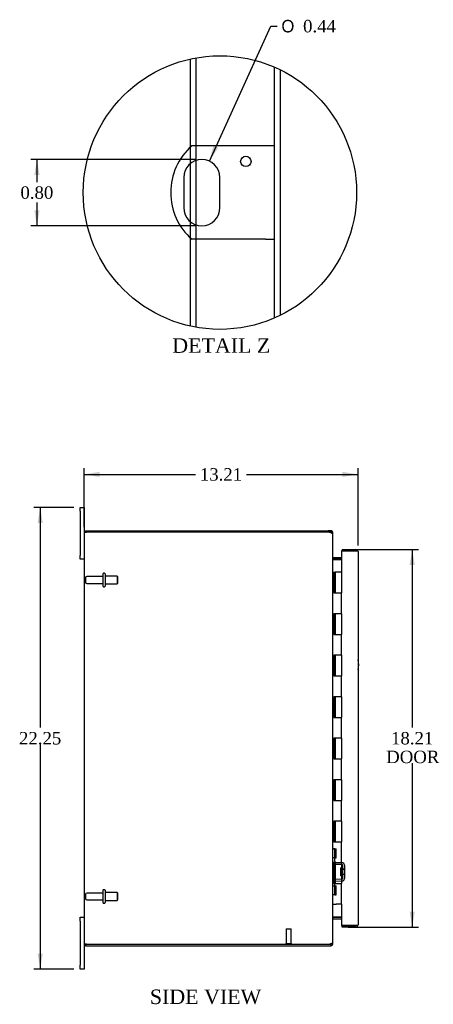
# Model space of a CAD drawing. Header units: inches. Extents: x 4 to 119, y 2 to 80.
# Tile 2 of 8: x 4 to 24, y 27 to 75. Entities that reach past the tile are written whole.
import ezdxf
from ezdxf.enums import TextEntityAlignment as Align

# ---------------------------------------------------------------- set-up
doc = ezdxf.new("R2010")
doc.units = ezdxf.units.IN
doc.header["$MEASUREMENT"] = 0
doc.layers.get('0').update_dxf_attribs({"linetype": 'CONTINUOUS'})
for name, color, linetype in [('COM40153-1', 7, 'CONTINUOUS'), ('COM42780', 7, 'CONTINUOUS'), ('COM48471', 7, 'CONTINUOUS'), ('COM48507', 7, 'CONTINUOUS'), ('COM71780-6', 7, 'CONTINUOUS'), ('DEFAULT', 7, 'CONTINUOUS'), ('FET07710', 7, 'CONTINUOUS'), ('HNG10620-16B', 7, 'CONTINUOUS'), ('HNG10620-16C', 7, 'CONTINUOUS'), ('STD21878', 7, 'CONTINUOUS'), ('STD26094', 7, 'CONTINUOUS')]:
    doc.layers.add(name, color=color, linetype=linetype)
doc.styles.add('SEACAD_SOLID_EDGE_ANSI1_SY', font='txt')
doc.styles.add('SEACAD_TIMES_NEW_ROMAN', font='times.ttf')

# ---------------------------------------------------------------- blocks, each defined once
blk = doc.blocks.new('GDIMGGROUP5')
at = {"layer": 'DEFAULT', "linetype": 'Continuous'}
for points in [[(7.999, 53.11), (7.249, 52.985), (7.999, 52.86)], [(19.709, 53.11), (19.709, 52.86), (20.459, 52.985)]]:
    blk.add_hatch(color=136, dxfattribs=at).paths.add_polyline_path(points)
at = {"layer": 'DEFAULT', "color": 136, "linetype": 'Continuous'}
for p, q in [((7.249, 50.445), (7.249, 53.285)), ((20.459, 49.564), (20.459, 53.285)), ((7.249, 52.985), (12.621, 52.985)), ((15.088, 52.985), (20.459, 52.985))]:
    blk.add_line(p, q, dxfattribs=at)
at = {"layer": 'DEFAULT', "color": 136, "linetype": 'Continuous', "style": 'SEACAD_TIMES_NEW_ROMAN'}
blk.add_text('13.21', height=0.6, dxfattribs=at).set_placement((12.831, 53.285), align=Align.TOP_LEFT)
blk = doc.blocks.new('GDIMGGROUP6')
at = {"layer": 'DEFAULT', "linetype": 'Continuous'}
for points in [[(5.008, 50.645), (5.258, 50.645), (5.133, 51.395)], [(5.008, 29.895), (5.133, 29.145), (5.258, 29.895)]]:
    blk.add_hatch(color=136, dxfattribs=at).paths.add_polyline_path(points)
at = {"layer": 'DEFAULT', "color": 136, "linetype": 'Continuous'}
for p, q in [((6.762, 51.395), (4.833, 51.395)), ((5.133, 51.395), (5.133, 40.78)), ((5.133, 39.97), (5.133, 29.145)), ((6.762, 29.145), (4.833, 29.145))]:
    blk.add_line(p, q, dxfattribs=at)
at = {"layer": 'DEFAULT', "color": 136, "linetype": 'Continuous', "style": 'SEACAD_TIMES_NEW_ROMAN'}
blk.add_text('22.25', height=0.6, dxfattribs=at).set_placement((4.11, 40.57), align=Align.TOP_LEFT)
blk = doc.blocks.new('GDIMGGROUP21')
at = {"layer": 'DEFAULT', "linetype": 'Continuous'}
for points in [[(23.2, 48.622), (23.075, 49.372), (22.95, 48.622)], [(23.2, 31.917), (22.95, 31.917), (23.075, 31.167)]]:
    blk.add_hatch(color=136, dxfattribs=at).paths.add_polyline_path(points)
at = {"layer": 'DEFAULT', "color": 136, "linetype": 'Continuous'}
for p, q in [((19.992, 49.372), (23.375, 49.372)), ((23.075, 49.372), (23.075, 40.78)), ((23.075, 39.07), (23.075, 31.167)), ((19.992, 31.167), (23.375, 31.167))]:
    blk.add_line(p, q, dxfattribs=at)
at = {"layer": 'DEFAULT', "color": 136, "linetype": 'Continuous', "style": 'SEACAD_TIMES_NEW_ROMAN'}
for s, p in [('18.21', (22.051, 40.57)), ('DOOR', (21.817, 39.67))]:
    blk.add_text(s, height=0.6, dxfattribs=at).set_placement(p, align=Align.TOP_LEFT)
blk = doc.blocks.new('GDIMGGROUP27')
at = {"layer": 'DEFAULT', "linetype": 'Continuous'}
blk.add_hatch(color=136, dxfattribs=at).paths.add_polyline_path([(13.486, 68.82), (13.289, 68.086), (13.714, 68.716)])
at = {"layer": 'DEFAULT', "color": 136, "linetype": 'Continuous'}
for p, q in [((13.289, 68.086), (16.255, 74.586)), ((16.255, 74.586), (16.555, 74.586))]:
    blk.add_line(p, q, dxfattribs=at)
for s, style, p in [('O', 'SEACAD_SOLID_EDGE_ANSI1_SY', (16.765, 74.886)), ('0.44', 'SEACAD_TIMES_NEW_ROMAN', (17.81, 74.886))]:
    blk.add_text(s, height=0.6, dxfattribs=dict(at, style=style)).set_placement(p, align=Align.TOP_LEFT)
blk = doc.blocks.new('GDIMGGROUP28')
at = {"layer": 'DEFAULT', "linetype": 'Continuous'}
for points in [[(4.85, 67.415), (5.1, 67.415), (4.975, 68.165)], [(4.85, 65.715), (4.975, 64.965), (5.1, 65.715)]]:
    blk.add_hatch(color=136, dxfattribs=at).paths.add_polyline_path(points)
at = {"layer": 'DEFAULT', "color": 136, "linetype": 'Continuous'}
for p, q in [((12.626, 68.165), (4.675, 68.165)), ((4.975, 68.165), (4.975, 67.075)), ((4.975, 66.086), (4.975, 64.965)), ((12.626, 64.965), (4.675, 64.965))]:
    blk.add_line(p, q, dxfattribs=at)
at = {"layer": 'DEFAULT', "color": 136, "linetype": 'Continuous', "style": 'SEACAD_TIMES_NEW_ROMAN'}
blk.add_text('0.80', height=0.6, dxfattribs=at).set_placement((4.179, 66.865), align=Align.TOP_LEFT)

msp = doc.modelspace()

# ---------------------------------------------------------------- linework, layer by layer
at = {"color": 7}
msp.add_circle((13.8, 66.565), 6.592, dxfattribs=at)
at = {"layer": 'COM40153-1', "color": 7}
for p, q in [((15.994, 68.815), (12.441, 68.815)), ((16.426, 68.815), (15.994, 68.815)), ((12.052, 67.291), (12.052, 65.839)), ((13.8, 65.839), (13.8, 67.291)), ((15.994, 64.315), (12.441, 64.315)), ((15.994, 64.315), (16.426, 64.315))]:
    msp.add_line(p, q, dxfattribs=at)
msp.add_circle((15.05, 68.067), 0.25, dxfattribs=at)
for centre, radius, start, end in [((14.426, 66.565), 3, 131.4096, 228.5904), ((12.926, 67.291), 0.874, 0, 180), ((12.926, 65.839), 0.874, 180, 0), ((19.749, 43.81), 0.75, 341.2031, 18.7969)]:
    msp.add_arc(centre, radius, start, end, dxfattribs=at)
at = {"layer": 'COM42780', "color": 7}
for p, q in [((19.249, 34.947), (19.291, 34.947)), ((19.342, 34.947), (19.291, 34.947)), ((19.342, 34.947), (19.409, 34.947)), ((19.342, 34.51), (19.342, 34.947)), ((19.344, 34.947), (19.344, 34.51)), ((19.409, 34.51), (19.409, 34.947)), ((19.291, 34.51), (19.249, 34.51)), ((19.342, 34.51), (19.291, 34.51)), ((19.342, 34.51), (19.409, 34.51)), ((19.344, 34.325), (19.344, 34.51)), ((19.679, 34.177), (19.39, 34.182)), ((19.681, 34.272), (19.391, 34.277)), ((19.735, 34.26), (19.681, 34.272)), ((19.631, 33.637), (19.631, 34.027)), ((19.726, 34.027), (19.631, 34.027)), ((19.821, 33.957), (19.631, 33.957)), ((19.821, 33.938), (19.631, 33.938)), ((19.631, 33.725), (19.821, 33.725)), ((19.821, 33.707), (19.631, 33.707)), ((19.726, 33.535), (19.726, 34.129)), ((19.821, 33.535), (19.821, 34.129)), ((19.344, 33.154), (19.344, 33.339)), ((19.39, 33.482), (19.679, 33.487)), ((19.391, 33.387), (19.681, 33.392)), ((19.631, 33.637), (19.726, 33.637)), ((19.681, 33.392), (19.735, 33.404)), ((19.249, 33.154), (19.291, 33.154)), ((19.291, 33.154), (19.342, 33.154)), ((19.342, 33.154), (19.409, 33.154)), ((19.342, 32.717), (19.342, 33.154)), ((19.343, 33.022), (19.344, 33.022)), ((19.343, 32.912), (19.343, 33.022)), ((19.343, 32.991), (19.344, 32.991)), ((19.343, 32.912), (19.344, 32.912)), ((19.343, 32.882), (19.343, 32.912)), ((19.343, 32.907), (19.344, 32.907)), ((19.343, 32.882), (19.344, 32.882)), ((19.343, 32.848), (19.343, 32.882)), ((19.343, 32.848), (19.344, 32.848)), ((19.344, 33.154), (19.344, 32.717)), ((19.409, 32.717), (19.409, 33.154)), ((19.291, 32.717), (19.249, 32.717)), ((19.342, 32.717), (19.291, 32.717)), ((19.342, 32.717), (19.409, 32.717))]:
    msp.add_line(p, q, dxfattribs=at)
for centre, radius, start, end in [((19.392, 34.325), 0.143, 180, 206.9082), ((19.392, 34.325), 0.143, 206.9082, 269), ((19.392, 34.325), 0.048, 180, 269), ((19.678, 34.129), 0.048, 0, 89), ((19.678, 34.129), 0.143, 0, 66.6665), ((19.392, 33.339), 0.143, 153.0918, 180), ((19.392, 33.339), 0.143, 91, 153.0918), ((19.392, 33.339), 0.048, 91, 180), ((19.678, 33.535), 0.048, 271, 0), ((19.678, 33.535), 0.143, 293.3335, 0)]:
    msp.add_arc(centre, radius, start, end, dxfattribs=at)
at = {"layer": 'COM48471', "color": 7}
for p, q in [((12.374, 68.753), (12.374, 73.001)), ((12.662, 68.815), (12.662, 73.058)), ((16.426, 60.518), (16.426, 72.612)), ((16.714, 60.651), (16.714, 72.478)), ((12.662, 68.124), (12.662, 68.815)), ((12.374, 67.968), (12.374, 68.753)), ((12.374, 65.161), (12.374, 67.968)), ((12.662, 65.006), (12.662, 68.124)), ((12.374, 64.376), (12.374, 65.161)), ((12.662, 64.315), (12.662, 65.006)), ((12.374, 60.129), (12.374, 64.376)), ((12.662, 60.072), (12.662, 64.315)), ((7.249, 50.198), (7.357, 50.198)), ((7.249, 50.198), (7.249, 30.342)), ((19.023, 50.198), (7.357, 50.198)), ((19.249, 30.447), (19.249, 50.093)), ((19.275, 48.87), (19.285, 48.87)), ((19.664, 48.87), (19.285, 48.87)), ((19.285, 31.67), (19.275, 31.67)), ((19.285, 31.67), (19.664, 31.67)), ((7.357, 30.342), (7.249, 30.342)), ((7.357, 30.342), (19.023, 30.342))]:
    msp.add_line(p, q, dxfattribs=at)
for centre, radius, start, end in [((19.023, 49.948), 0.25, 61.8454, 90), ((19.202, 50.089), 0.0479, 4.8578, 50.2027), ((19.391, 48.952), 0.142, 183.3442, 215.3106), ((19.391, 31.587), 0.142, 144.6894, 176.6558), ((19.023, 30.592), 0.25, 270, 298.1546), ((19.096, 30.586), 0.219, 281.9896, 308.4732), ((19.202, 30.451), 0.0479, 309.7973, 355.1422)]:
    msp.add_arc(centre, radius, start, end, dxfattribs=at)
msp.add_open_spline([(19.232, 50.125), (19.231, 50.126), (19.229, 50.129), (19.225, 50.132), (19.221, 50.135), (19.217, 50.138), (19.212, 50.141), (19.207, 50.143), (19.201, 50.146), (19.194, 50.15), (19.183, 50.154), (19.172, 50.159), (19.161, 50.162), (19.151, 50.165), (19.145, 50.167), (19.141, 50.168)], degree=3, knots=[0, 0, 0, 0, 0.058508, 0.117588, 0.177234, 0.23744, 0.298196, 0.359495, 0.421327, 0.483683, 0.609872, 0.738031, 0.824554, 0.911887, 1, 1, 1, 1], dxfattribs=at)
at = {"layer": 'COM48507', "color": 7}
for p, q in [((7.321, 50.198), (7.321, 50.27)), ((7.321, 50.27), (19.023, 50.27)), ((19.141, 50.27), (19.023, 50.27)), ((19.141, 50.198), (19.023, 50.198)), ((19.141, 50.198), (19.141, 50.27)), ((19.177, 50.162), (19.172, 50.181)), ((19.177, 50.162), (19.249, 50.162)), ((19.249, 50.093), (19.249, 50.162)), ((19.275, 48.968), (19.257, 48.906)), ((19.664, 48.967), (19.285, 48.967)), ((19.664, 48.895), (19.285, 48.895)), ((19.275, 31.571), (19.257, 31.634)), ((19.285, 31.645), (19.664, 31.645)), ((19.285, 31.573), (19.664, 31.573)), ((19.172, 30.358), (19.177, 30.378)), ((19.177, 30.378), (19.249, 30.378)), ((19.249, 30.378), (19.249, 30.447)), ((7.321, 30.342), (7.321, 30.27)), ((7.321, 30.27), (19.023, 30.27)), ((19.023, 30.342), (19.141, 30.342)), ((19.023, 30.27), (19.141, 30.27)), ((19.141, 30.342), (19.141, 30.27))]:
    msp.add_line(p, q, dxfattribs=at)
for centre, radius, start, end in [((19.141, 50.162), 0.108, 32.6431, 90), ((19.141, 50.162), 0.036, 32.6431, 90), ((19.141, 50.162), 0.108, 0, 32.6431), ((19.285, 49.003), 0.036, 180, 253.7795), ((19.285, 49.003), 0.108, 253.7795, 270), ((19.285, 49.003), 0.036, 253.7795, 270), ((19.285, 31.537), 0.036, 106.2205, 180), ((19.285, 31.537), 0.108, 90, 106.2205), ((19.285, 31.537), 0.036, 90, 106.2205), ((19.141, 30.378), 0.108, 327.3569, 0), ((19.141, 30.378), 0.036, 270, 327.3569), ((19.141, 30.378), 0.108, 270, 327.3569)]:
    msp.add_arc(centre, radius, start, end, dxfattribs=at)
at = {"layer": 'COM71780-6', "color": 7}
for p, q in [((19.692, 49.372), (19.692, 49.3)), ((19.692, 49.372), (20.351, 49.372)), ((20.351, 49.3), (19.664, 49.3)), ((19.664, 49.3), (19.664, 48.27)), ((19.692, 49.3), (20.351, 49.3)), ((20.453, 49.3), (20.351, 49.3)), ((20.351, 49.3), (20.453, 49.3)), ((20.459, 49.264), (20.459, 31.275)), ((19.664, 32.27), (19.664, 31.239)), ((19.664, 31.239), (20.351, 31.239)), ((19.692, 31.167), (19.692, 31.239)), ((20.351, 31.239), (19.692, 31.239)), ((20.351, 31.167), (19.692, 31.167)), ((20.351, 31.239), (20.453, 31.239)), ((20.453, 31.239), (20.351, 31.239))]:
    msp.add_line(p, q, dxfattribs=at)
for centre, start, end in [((20.351, 49.264), 19.4712, 90), ((20.351, 49.264), 0, 19.4712), ((20.351, 31.275), 270, 340.5288), ((20.351, 31.275), 340.5288, 360)]:
    msp.add_arc(centre, 0.108, start, end, dxfattribs=at)
for centre, start_param, end_param in [((20.351, 49.264), 3.141593, 3.48143), ((20.351, 31.275), 2.801756, 3.141593)]:
    msp.add_ellipse(centre, major_axis=(-0.108, 0), ratio=0.997813, start_param=start_param, end_param=end_param, dxfattribs=at)
at = {"layer": 'FET07710', "color": 7}
for p, q in [((7.062, 51.207), (7.062, 51.395)), ((7.062, 51.395), (7.249, 51.395)), ((7.249, 51.395), (7.249, 51.207)), ((7.062, 51.207), (7.062, 49.082)), ((7.249, 51.207), (7.249, 50.198)), ((7.062, 48.895), (7.062, 49.082)), ((7.249, 48.895), (7.062, 48.895)), ((7.062, 31.457), (7.062, 31.645)), ((7.062, 31.645), (7.249, 31.645)), ((7.062, 31.457), (7.062, 29.332)), ((7.249, 30.342), (7.249, 29.332)), ((7.062, 29.145), (7.062, 29.332)), ((7.249, 29.145), (7.062, 29.145)), ((7.249, 29.332), (7.249, 29.145))]:
    msp.add_line(p, q, dxfattribs=at)
at = {"layer": 'HNG10620-16B', "color": 7}
for p, q in [((19.249, 48.27), (19.275, 48.27)), ((19.275, 48.27), (19.293, 48.27)), ((19.293, 48.27), (19.336, 48.27)), ((19.293, 48.27), (19.293, 47.27)), ((19.336, 48.27), (19.336, 47.27)), ((19.293, 47.27), (19.402, 47.27)), ((19.402, 47.27), (19.664, 47.27)), ((19.664, 46.27), (19.664, 47.27)), ((19.402, 46.27), (19.293, 46.27)), ((19.293, 46.27), (19.293, 45.27)), ((19.336, 46.27), (19.336, 45.27)), ((19.664, 46.27), (19.402, 46.27)), ((19.293, 45.27), (19.402, 45.27)), ((19.402, 45.27), (19.664, 45.27)), ((19.664, 44.27), (19.664, 45.27)), ((19.402, 44.27), (19.293, 44.27)), ((19.293, 44.27), (19.293, 43.27)), ((19.336, 44.27), (19.336, 43.27)), ((19.664, 44.27), (19.402, 44.27)), ((19.293, 43.27), (19.402, 43.27)), ((19.402, 43.27), (19.664, 43.27)), ((19.664, 42.27), (19.664, 43.27)), ((19.402, 42.27), (19.293, 42.27)), ((19.293, 42.27), (19.293, 41.27)), ((19.336, 42.27), (19.336, 41.27)), ((19.664, 42.27), (19.402, 42.27)), ((19.293, 41.27), (19.402, 41.27)), ((19.402, 41.27), (19.664, 41.27)), ((19.664, 40.27), (19.664, 41.27)), ((19.402, 40.27), (19.293, 40.27)), ((19.293, 40.27), (19.293, 39.27)), ((19.336, 40.27), (19.336, 39.27)), ((19.664, 40.27), (19.402, 40.27)), ((19.293, 39.27), (19.402, 39.27)), ((19.402, 39.27), (19.664, 39.27)), ((19.664, 38.27), (19.664, 39.27)), ((19.402, 38.27), (19.293, 38.27)), ((19.293, 38.27), (19.293, 37.27)), ((19.336, 38.27), (19.336, 37.27)), ((19.664, 38.27), (19.402, 38.27)), ((19.293, 37.27), (19.402, 37.27)), ((19.402, 37.27), (19.664, 37.27)), ((19.664, 36.27), (19.664, 37.27)), ((19.402, 36.27), (19.293, 36.27)), ((19.293, 36.27), (19.293, 35.27)), ((19.336, 36.27), (19.336, 35.27)), ((19.664, 36.27), (19.402, 36.27)), ((19.293, 35.27), (19.402, 35.27)), ((19.402, 35.27), (19.664, 35.27)), ((19.664, 34.27), (19.664, 35.27)), ((19.402, 34.27), (19.293, 34.27)), ((19.293, 34.27), (19.293, 33.27)), ((19.336, 34.27), (19.336, 33.27)), ((19.664, 34.27), (19.402, 34.27)), ((19.293, 33.27), (19.402, 33.27)), ((19.402, 33.27), (19.664, 33.27)), ((19.664, 32.27), (19.664, 33.27)), ((19.249, 32.27), (19.275, 32.27)), ((19.275, 32.27), (19.402, 32.27)), ((19.664, 32.27), (19.402, 32.27))]:
    msp.add_line(p, q, dxfattribs=at)
at = {"layer": 'HNG10620-16C', "color": 7}
for p, q in [((19.664, 48.27), (19.357, 48.27)), ((19.357, 48.27), (19.357, 47.27)), ((19.664, 48.27), (19.664, 47.27)), ((19.402, 47.27), (19.664, 47.27)), ((19.664, 46.27), (19.664, 47.27)), ((19.357, 46.27), (19.357, 45.27)), ((19.664, 46.27), (19.402, 46.27)), ((19.664, 46.27), (19.664, 45.27)), ((19.402, 45.27), (19.664, 45.27)), ((19.664, 44.27), (19.664, 45.27)), ((19.357, 44.27), (19.357, 43.27)), ((19.664, 44.27), (19.402, 44.27)), ((19.664, 44.27), (19.664, 43.27)), ((19.402, 43.27), (19.664, 43.27)), ((19.664, 42.27), (19.664, 43.27)), ((19.357, 42.27), (19.357, 41.27)), ((19.664, 42.27), (19.402, 42.27)), ((19.664, 42.27), (19.664, 41.27)), ((19.402, 41.27), (19.664, 41.27)), ((19.664, 40.27), (19.664, 41.27)), ((19.357, 40.27), (19.357, 39.27)), ((19.664, 40.27), (19.402, 40.27)), ((19.664, 40.27), (19.664, 39.27)), ((19.402, 39.27), (19.664, 39.27)), ((19.664, 38.27), (19.664, 39.27)), ((19.357, 38.27), (19.357, 37.27)), ((19.664, 38.27), (19.402, 38.27)), ((19.664, 38.27), (19.664, 37.27)), ((19.402, 37.27), (19.664, 37.27)), ((19.664, 36.27), (19.664, 37.27)), ((19.357, 36.27), (19.357, 35.27)), ((19.664, 36.27), (19.402, 36.27)), ((19.664, 36.27), (19.664, 35.27)), ((19.402, 35.27), (19.664, 35.27)), ((19.664, 34.27), (19.664, 35.27)), ((19.357, 34.27), (19.357, 33.27)), ((19.664, 34.27), (19.402, 34.27)), ((19.664, 34.27), (19.664, 33.27)), ((19.402, 33.27), (19.664, 33.27)), ((19.664, 32.27), (19.664, 33.27))]:
    msp.add_line(p, q, dxfattribs=at)
at = {"layer": 'STD21878', "color": 7}
for p, q in [((16.992, 31.092), (17.242, 31.092)), ((16.992, 31.092), (16.992, 30.373)), ((17.242, 30.373), (17.242, 31.092)), ((16.977, 30.373), (17.258, 30.373)), ((16.977, 30.373), (16.977, 30.342)), ((17.258, 30.342), (17.258, 30.373))]:
    msp.add_line(p, q, dxfattribs=at)
at = {"layer": 'STD26094', "color": 7}
for p, q in [((7.321, 48), (7.321, 47.79)), ((8.158, 48.06), (7.381, 48.06)), ((8.158, 48.19), (8.158, 47.6)), ((8.228, 48.22), (8.188, 48.22)), ((8.258, 48.19), (8.258, 47.6)), ((8.846, 48.082), (8.258, 48.082)), ((8.846, 48.082), (8.846, 47.707)), ((8.883, 48.045), (8.846, 48.082)), ((8.883, 47.745), (8.883, 48.045)), ((7.381, 47.73), (8.158, 47.73)), ((8.188, 47.57), (8.228, 47.57)), ((8.258, 47.707), (8.846, 47.707)), ((8.846, 47.707), (8.883, 47.745)), ((7.321, 32.75), (7.321, 32.54)), ((8.158, 32.81), (7.381, 32.81)), ((8.158, 32.94), (8.158, 32.35)), ((8.228, 32.97), (8.188, 32.97)), ((8.258, 32.94), (8.258, 32.35)), ((8.846, 32.832), (8.258, 32.832)), ((8.846, 32.832), (8.846, 32.457)), ((8.883, 32.795), (8.846, 32.832)), ((8.883, 32.495), (8.883, 32.795)), ((7.381, 32.48), (8.158, 32.48)), ((8.188, 32.32), (8.228, 32.32)), ((8.258, 32.457), (8.846, 32.457)), ((8.846, 32.457), (8.883, 32.495))]:
    msp.add_line(p, q, dxfattribs=at)
for centre, radius, start, end in [((7.381, 48), 0.06, 90, 180), ((8.188, 48.19), 0.03, 90, 180), ((8.228, 48.19), 0.03, 0, 90), ((7.381, 47.79), 0.06, 180, 270), ((8.188, 47.6), 0.03, 180, 270), ((8.228, 47.6), 0.03, 270, 0), ((7.381, 32.75), 0.06, 90, 180), ((8.188, 32.94), 0.03, 90, 180), ((8.228, 32.94), 0.03, 0, 90), ((7.381, 32.54), 0.06, 180, 270), ((8.188, 32.35), 0.03, 180, 270), ((8.228, 32.35), 0.03, 270, 0)]:
    msp.add_arc(centre, radius, start, end, dxfattribs=at)

# ---------------------------------------------------------------- block references
at = {"layer": 'DEFAULT', "color": 7}
for name in ['GDIMGGROUP27', 'GDIMGGROUP28', 'GDIMGGROUP5', 'GDIMGGROUP6', 'GDIMGGROUP21']:
    msp.add_blockref(name, (0, 0), dxfattribs=at)

# ---------------------------------------------------------------- texts
at = {"layer": 'DEFAULT', "color": 7, "style": 'SEACAD_TIMES_NEW_ROMAN'}
for s, p in [('DETAIL Z', (11.502, 59.543)), ('SIDE VIEW', (10.421, 28.159))]:
    msp.add_text(s, height=0.7, dxfattribs=at).set_placement(p, align=Align.TOP_LEFT)

doc.saveas('drawing.dxf')
